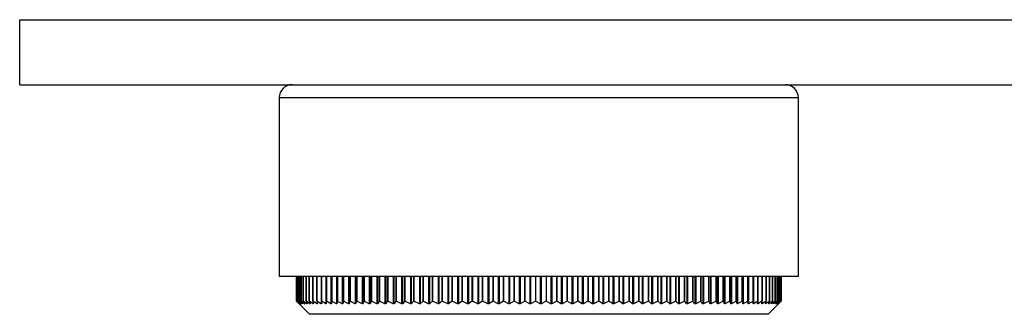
# Model space of a CAD drawing. Header units: millimetres. Extents: x 367 to 1041, y 410 to 622.
# Tile 3 of 10: x 556 to 632, y 410 to 433. Entities that reach past the tile are written whole.
import ezdxf

# ---------------------------------------------------------------- set-up
doc = ezdxf.new("R2010")
doc.units = ezdxf.units.MM

msp = doc.modelspace()

# ---------------------------------------------------------------- linework, layer by layer
at = {"color": 7, "linetype": 'Continuous', "lineweight": 25}
for p, q in [((555.714, 427.944), (555.714, 432.944)), ((555.714, 432.944), (735.714, 432.944)), ((555.714, 427.944), (576.714, 427.944)), ((576.714, 427.944), (595.714, 427.944)), ((595.714, 427.944), (614.714, 427.944)), ((614.714, 427.944), (664.558, 427.944)), ((575.714, 426.944), (575.714, 413.194)), ((615.714, 413.194), (615.714, 426.944)), ((595.714, 413.194), (575.714, 413.194)), ((577.042, 413.194), (577.042, 411.276)), ((577.042, 411.276), (577.042, 413.194)), ((577.075, 411.276), (577.075, 413.194)), ((577.076, 413.194), (577.076, 411.276)), ((577.144, 411.276), (577.144, 413.194)), ((577.146, 413.194), (577.146, 411.276)), ((577.248, 411.276), (577.248, 413.194)), ((577.251, 413.194), (577.251, 411.276)), ((577.389, 411.276), (577.389, 413.194)), ((577.392, 413.194), (577.392, 411.276)), ((577.565, 411.276), (577.565, 413.194)), ((577.569, 413.194), (577.569, 411.276)), ((577.776, 411.276), (577.776, 413.194)), ((577.78, 413.194), (577.78, 411.276)), ((578.021, 411.276), (578.021, 413.194)), ((578.026, 413.194), (578.026, 411.276)), ((578.301, 411.276), (578.301, 413.194)), ((578.306, 413.194), (578.306, 411.276)), ((578.614, 411.276), (578.614, 413.194)), ((578.62, 413.194), (578.62, 411.276)), ((578.961, 411.276), (578.961, 413.194)), ((578.966, 413.194), (578.966, 411.276)), ((579.34, 411.276), (579.34, 413.194)), ((579.345, 413.194), (579.345, 411.276)), ((579.75, 411.276), (579.75, 413.194)), ((579.756, 413.194), (579.756, 411.276)), ((580.192, 411.276), (580.192, 413.194)), ((580.197, 413.194), (580.197, 411.276)), ((580.663, 411.276), (580.663, 413.194)), ((580.669, 413.194), (580.669, 411.276)), ((581.164, 411.276), (581.164, 413.194)), ((581.169, 413.194), (581.169, 411.276)), ((581.692, 411.276), (581.692, 413.194)), ((581.697, 413.194), (581.697, 411.276)), ((582.248, 411.276), (582.248, 413.194)), ((582.253, 413.194), (582.253, 411.276)), ((582.83, 411.276), (582.83, 413.194)), ((582.834, 413.194), (582.834, 411.276)), ((583.436, 411.276), (583.436, 413.194)), ((583.44, 413.194), (583.44, 411.276)), ((584.067, 411.276), (584.067, 413.194)), ((584.07, 413.194), (584.07, 411.276)), ((584.719, 411.276), (584.719, 413.194)), ((584.723, 413.194), (584.723, 411.276)), ((585.394, 411.276), (585.394, 413.194)), ((585.397, 413.194), (585.397, 411.276)), ((586.088, 411.276), (586.088, 413.194)), ((586.09, 413.194), (586.09, 411.276)), ((586.8, 411.276), (586.8, 413.194)), ((586.803, 413.194), (586.803, 411.276)), ((587.53, 411.276), (587.53, 413.194)), ((587.532, 413.194), (587.532, 411.276)), ((588.276, 411.276), (588.276, 413.194)), ((588.277, 413.194), (588.277, 411.276)), ((589.036, 411.276), (589.036, 413.194)), ((589.037, 413.194), (589.037, 411.276)), ((589.809, 411.276), (589.809, 413.194)), ((589.81, 413.194), (589.81, 411.276)), ((590.593, 411.276), (590.593, 413.194)), ((590.594, 413.194), (590.594, 411.276)), ((591.387, 411.276), (591.387, 413.194)), ((591.388, 413.194), (591.388, 411.276)), ((592.189, 411.276), (592.189, 413.194)), ((592.19, 413.194), (592.19, 411.276)), ((592.999, 411.276), (592.999, 413.194)), ((592.999, 413.194), (592.999, 411.276)), ((593.813, 411.276), (593.813, 413.194)), ((593.813, 413.194), (593.813, 411.276)), ((594.631, 411.276), (594.631, 413.194)), ((594.631, 413.194), (594.631, 411.276)), ((595.452, 413.194), (595.452, 411.276)), ((615.714, 413.194), (595.714, 413.194)), ((596.272, 413.194), (596.272, 411.276)), ((597.092, 411.276), (597.092, 413.194)), ((597.092, 413.194), (597.092, 411.276)), ((597.909, 411.276), (597.909, 413.194)), ((597.909, 413.194), (597.909, 411.276)), ((598.722, 411.276), (598.722, 413.194)), ((598.722, 413.194), (598.722, 411.276)), ((599.528, 411.276), (599.528, 413.194)), ((599.529, 413.194), (599.529, 411.276)), ((600.328, 411.276), (600.328, 413.194)), ((600.329, 413.194), (600.329, 411.276)), ((601.118, 411.276), (601.118, 413.194)), ((601.119, 413.194), (601.119, 411.276)), ((601.899, 411.276), (601.899, 413.194)), ((601.9, 413.194), (601.9, 411.276)), ((602.667, 411.276), (602.667, 413.194)), ((602.668, 413.194), (602.668, 411.276)), ((603.421, 411.276), (603.421, 413.194)), ((603.423, 413.194), (603.423, 411.276)), ((604.161, 411.276), (604.161, 413.194)), ((604.163, 413.194), (604.163, 411.276)), ((604.884, 411.276), (604.884, 413.194)), ((604.887, 413.194), (604.887, 411.276)), ((605.59, 411.276), (605.59, 413.194)), ((605.593, 413.194), (605.593, 411.276)), ((606.277, 411.276), (606.277, 413.194)), ((606.28, 413.194), (606.28, 411.276)), ((606.943, 411.276), (606.943, 413.194)), ((606.946, 413.194), (606.946, 411.276)), ((607.588, 411.276), (607.588, 413.194)), ((607.591, 413.194), (607.591, 411.276)), ((608.209, 411.276), (608.209, 413.194)), ((608.213, 413.194), (608.213, 411.276)), ((608.807, 411.276), (608.807, 413.194)), ((608.811, 413.194), (608.811, 411.276)), ((609.379, 411.276), (609.379, 413.194)), ((609.383, 413.194), (609.383, 411.276)), ((609.925, 411.276), (609.925, 413.194)), ((609.93, 413.194), (609.93, 411.276)), ((610.443, 411.276), (610.443, 413.194)), ((610.448, 413.194), (610.448, 411.276)), ((610.933, 411.276), (610.933, 413.194)), ((610.938, 413.194), (610.938, 411.276)), ((611.393, 411.276), (611.393, 413.194)), ((611.399, 413.194), (611.399, 411.276)), ((611.824, 411.276), (611.824, 413.194)), ((611.829, 413.194), (611.829, 411.276)), ((612.223, 411.276), (612.223, 413.194)), ((612.228, 413.194), (612.228, 411.276)), ((612.59, 411.276), (612.59, 413.194)), ((612.596, 413.194), (612.596, 411.276)), ((612.925, 411.276), (612.925, 413.194)), ((612.93, 413.194), (612.93, 411.276)), ((613.227, 411.276), (613.227, 413.194)), ((613.232, 413.194), (613.232, 411.276)), ((613.495, 411.276), (613.495, 413.194)), ((613.499, 413.194), (613.499, 411.276)), ((613.728, 411.276), (613.728, 413.194)), ((613.732, 413.194), (613.732, 411.276)), ((613.927, 411.276), (613.927, 413.194)), ((613.931, 413.194), (613.931, 411.276)), ((614.091, 411.276), (614.091, 413.194)), ((614.094, 413.194), (614.094, 411.276)), ((614.219, 411.276), (614.219, 413.194)), ((614.221, 413.194), (614.221, 411.276)), ((614.311, 411.276), (614.311, 413.194)), ((614.313, 413.194), (614.313, 411.276)), ((614.368, 411.276), (614.368, 413.194)), ((614.369, 413.194), (614.369, 411.276)), ((614.389, 411.276), (614.389, 413.194)), ((614.389, 413.194), (614.389, 411.276)), ((577.042, 411.276), (577.219, 411.096)), ((577.042, 411.276), (577.042, 411.276)), ((577.246, 411.083), (577.042, 411.276)), ((577.075, 411.276), (577.249, 411.083)), ((577.075, 411.276), (577.076, 411.276)), ((577.296, 411.083), (577.076, 411.276)), ((577.144, 411.276), (577.301, 411.083)), ((577.144, 411.276), (577.146, 411.276)), ((577.381, 411.083), (577.146, 411.276)), ((577.248, 411.276), (577.39, 411.083)), ((577.248, 411.276), (577.251, 411.276)), ((577.501, 411.082), (577.251, 411.276)), ((577.389, 411.276), (577.513, 411.083)), ((577.389, 411.276), (577.392, 411.276)), ((577.657, 411.082), (577.392, 411.276)), ((577.565, 411.276), (577.672, 411.082)), ((577.565, 411.276), (577.569, 411.276)), ((577.848, 411.082), (577.569, 411.276)), ((577.776, 411.276), (577.866, 411.082)), ((577.776, 411.276), (577.78, 411.276)), ((578.073, 411.082), (577.78, 411.276)), ((578.021, 411.276), (578.094, 411.082)), ((578.021, 411.276), (578.026, 411.276)), ((578.332, 411.081), (578.026, 411.276)), ((578.301, 411.276), (578.356, 411.082)), ((578.301, 411.276), (578.306, 411.276)), ((578.625, 411.081), (578.306, 411.276)), ((578.614, 411.276), (578.651, 411.081)), ((578.614, 411.276), (578.62, 411.276)), ((578.95, 411.081), (578.62, 411.276)), ((578.961, 411.276), (578.98, 411.081)), ((578.961, 411.276), (578.966, 411.276)), ((579.308, 411.081), (578.966, 411.276)), ((579.34, 411.276), (579.341, 411.081)), ((579.34, 411.276), (579.345, 411.276)), ((579.698, 411.08), (579.345, 411.276)), ((579.75, 411.276), (579.733, 411.081)), ((579.75, 411.276), (579.756, 411.276)), ((580.119, 411.08), (579.756, 411.276)), ((580.192, 411.276), (580.156, 411.08)), ((580.192, 411.276), (580.197, 411.276)), ((580.569, 411.08), (580.197, 411.276)), ((580.663, 411.276), (580.609, 411.08)), ((580.663, 411.276), (580.669, 411.276)), ((581.049, 411.08), (580.669, 411.276)), ((581.164, 411.276), (581.092, 411.08)), ((581.164, 411.276), (581.169, 411.276)), ((581.558, 411.079), (581.169, 411.276)), ((581.692, 411.276), (581.603, 411.08)), ((581.692, 411.276), (581.697, 411.276)), ((582.093, 411.079), (581.697, 411.276)), ((582.248, 411.276), (582.14, 411.08)), ((582.248, 411.276), (582.253, 411.276)), ((582.655, 411.079), (582.253, 411.276)), ((582.83, 411.276), (582.704, 411.079)), ((582.83, 411.276), (582.834, 411.276)), ((583.242, 411.079), (582.834, 411.276)), ((583.436, 411.276), (583.294, 411.079)), ((583.436, 411.276), (583.44, 411.276)), ((583.853, 411.079), (583.44, 411.276)), ((584.067, 411.276), (583.907, 411.079)), ((584.067, 411.276), (584.07, 411.276)), ((584.487, 411.079), (584.07, 411.276)), ((584.719, 411.276), (584.543, 411.079)), ((584.719, 411.276), (584.723, 411.276)), ((585.143, 411.078), (584.723, 411.276)), ((585.394, 411.276), (585.2, 411.079)), ((585.394, 411.276), (585.397, 411.276)), ((585.819, 411.078), (585.397, 411.276)), ((586.088, 411.276), (585.878, 411.078)), ((586.088, 411.276), (586.09, 411.276)), ((586.514, 411.078), (586.09, 411.276)), ((586.8, 411.276), (586.575, 411.078)), ((586.8, 411.276), (586.803, 411.276)), ((587.227, 411.078), (586.803, 411.276)), ((587.53, 411.276), (587.289, 411.078)), ((587.53, 411.276), (587.532, 411.276)), ((587.957, 411.078), (587.532, 411.276)), ((588.276, 411.276), (588.02, 411.078)), ((588.276, 411.276), (588.277, 411.276)), ((588.701, 411.078), (588.277, 411.276)), ((589.036, 411.276), (588.766, 411.078)), ((589.036, 411.276), (589.037, 411.276)), ((589.459, 411.078), (589.037, 411.276)), ((589.809, 411.276), (589.525, 411.078)), ((589.809, 411.276), (589.81, 411.276)), ((590.229, 411.078), (589.81, 411.276)), ((590.593, 411.276), (590.296, 411.078)), ((590.593, 411.276), (590.594, 411.276)), ((591.009, 411.077), (590.594, 411.276)), ((591.387, 411.276), (591.077, 411.078)), ((591.387, 411.276), (591.388, 411.276)), ((591.799, 411.077), (591.388, 411.276)), ((592.189, 411.276), (591.867, 411.078)), ((592.189, 411.276), (592.19, 411.276)), ((592.596, 411.077), (592.19, 411.276)), ((592.999, 411.276), (592.665, 411.078)), ((592.999, 411.276), (592.999, 411.276)), ((593.399, 411.077), (592.999, 411.276)), ((593.813, 411.276), (593.469, 411.078)), ((593.813, 411.276), (593.813, 411.276)), ((594.207, 411.077), (593.813, 411.276)), ((594.631, 411.276), (594.277, 411.078)), ((595.017, 411.077), (594.631, 411.276)), ((595.452, 411.276), (595.087, 411.078)), ((595.829, 411.077), (595.452, 411.276)), ((596.272, 411.276), (595.899, 411.078)), ((596.641, 411.077), (596.272, 411.276)), ((597.092, 411.276), (596.711, 411.078)), ((597.451, 411.077), (597.092, 411.276)), ((597.909, 411.276), (597.521, 411.078)), ((597.909, 411.276), (597.909, 411.276)), ((598.257, 411.077), (597.909, 411.276)), ((598.722, 411.276), (598.327, 411.078)), ((598.722, 411.276), (598.722, 411.276)), ((599.059, 411.077), (598.722, 411.276)), ((599.528, 411.276), (599.128, 411.078)), ((599.528, 411.276), (599.529, 411.276)), ((599.854, 411.077), (599.529, 411.276)), ((600.328, 411.276), (599.923, 411.078)), ((600.328, 411.276), (600.329, 411.276)), ((600.641, 411.077), (600.329, 411.276)), ((601.118, 411.276), (600.709, 411.078)), ((601.118, 411.276), (601.119, 411.276)), ((601.419, 411.078), (601.119, 411.276)), ((601.899, 411.276), (601.486, 411.078)), ((601.899, 411.276), (601.9, 411.276)), ((602.186, 411.078), (601.9, 411.276)), ((602.667, 411.276), (602.251, 411.078)), ((602.667, 411.276), (602.668, 411.276)), ((602.94, 411.078), (602.668, 411.276)), ((603.421, 411.276), (603.004, 411.078)), ((603.421, 411.276), (603.423, 411.276)), ((603.68, 411.078), (603.423, 411.276)), ((604.161, 411.276), (603.743, 411.078)), ((604.161, 411.276), (604.163, 411.276)), ((604.405, 411.078), (604.163, 411.276)), ((604.884, 411.276), (604.467, 411.078)), ((604.884, 411.276), (604.887, 411.276)), ((605.113, 411.078), (604.887, 411.276)), ((605.59, 411.276), (605.173, 411.078)), ((605.59, 411.276), (605.593, 411.276)), ((605.803, 411.078), (605.593, 411.276)), ((606.277, 411.276), (605.862, 411.079)), ((606.277, 411.276), (606.28, 411.276)), ((606.473, 411.078), (606.28, 411.276)), ((606.943, 411.276), (606.53, 411.079)), ((606.943, 411.276), (606.946, 411.276)), ((607.123, 411.079), (606.946, 411.276)), ((607.588, 411.276), (607.178, 411.079)), ((607.588, 411.276), (607.591, 411.276)), ((607.751, 411.079), (607.591, 411.276)), ((608.209, 411.276), (607.804, 411.079)), ((608.209, 411.276), (608.213, 411.276)), ((608.355, 411.079), (608.213, 411.276)), ((608.807, 411.276), (608.406, 411.079)), ((608.807, 411.276), (608.811, 411.276)), ((608.935, 411.079), (608.811, 411.276)), ((609.379, 411.276), (608.984, 411.079)), ((609.379, 411.276), (609.383, 411.276)), ((609.49, 411.079), (609.383, 411.276)), ((609.925, 411.276), (609.536, 411.08)), ((609.925, 411.276), (609.93, 411.276)), ((610.017, 411.079), (609.93, 411.276)), ((610.443, 411.276), (610.062, 411.08)), ((610.443, 411.276), (610.448, 411.276)), ((610.518, 411.08), (610.448, 411.276)), ((610.933, 411.276), (610.56, 411.08)), ((610.933, 411.276), (610.938, 411.276)), ((610.989, 411.08), (610.938, 411.276)), ((611.393, 411.276), (611.029, 411.08)), ((611.393, 411.276), (611.399, 411.276)), ((611.432, 411.08), (611.399, 411.276)), ((611.824, 411.276), (611.469, 411.08)), ((611.824, 411.276), (611.829, 411.276)), ((611.844, 411.08), (611.829, 411.276)), ((612.223, 411.276), (611.878, 411.081)), ((612.223, 411.276), (612.228, 411.276)), ((612.224, 411.081), (612.228, 411.276)), ((612.59, 411.276), (612.256, 411.081)), ((612.573, 411.081), (612.596, 411.276)), ((612.59, 411.276), (612.596, 411.276)), ((612.925, 411.276), (612.602, 411.081)), ((612.89, 411.081), (612.93, 411.276)), ((613.227, 411.276), (612.916, 411.081)), ((612.925, 411.276), (612.93, 411.276)), ((613.173, 411.081), (613.232, 411.276)), ((613.495, 411.276), (613.196, 411.082)), ((613.227, 411.276), (613.232, 411.276)), ((613.389, 410.276), (614.368, 411.255)), ((613.422, 411.082), (613.499, 411.276)), ((613.728, 411.276), (613.442, 411.082)), ((613.495, 411.276), (613.499, 411.276)), ((613.637, 411.082), (613.732, 411.276)), ((613.927, 411.276), (613.655, 411.082)), ((613.728, 411.276), (613.732, 411.276)), ((613.818, 411.082), (613.931, 411.276)), ((614.091, 411.276), (613.832, 411.082)), ((613.927, 411.276), (613.931, 411.276)), ((613.964, 411.082), (614.094, 411.276)), ((614.219, 411.276), (613.975, 411.083)), ((614.074, 411.083), (614.221, 411.276)), ((614.311, 411.276), (614.083, 411.083)), ((614.091, 411.276), (614.094, 411.276)), ((614.15, 411.083), (614.313, 411.276)), ((614.368, 411.276), (614.155, 411.083)), ((614.189, 411.083), (614.369, 411.276)), ((614.389, 411.276), (614.191, 411.083)), ((614.219, 411.276), (614.221, 411.276)), ((614.311, 411.276), (614.313, 411.276)), ((614.367, 411.255), (614.389, 411.276)), ((614.368, 411.276), (614.369, 411.276)), ((614.389, 411.276), (614.389, 411.276)), ((577.219, 411.096), (578.039, 410.276)), ((595.858, 410.276), (578.039, 410.276)), ((613.389, 410.276), (595.858, 410.276))]:
    msp.add_line(p, q, dxfattribs=at)
at = {"color": 8, "linetype": 'Continuous', "lineweight": 25}
for p, q in [((595.714, 426.944), (575.714, 426.944)), ((615.714, 426.944), (595.714, 426.944)), ((578.95, 413.194), (578.95, 411.081)), ((579.308, 413.194), (579.308, 411.081)), ((579.698, 413.194), (579.698, 411.08)), ((579.733, 413.194), (579.733, 411.081)), ((580.119, 413.194), (580.119, 411.08)), ((580.156, 413.194), (580.156, 411.08)), ((580.569, 413.194), (580.569, 411.08)), ((580.609, 413.194), (580.609, 411.08)), ((581.049, 413.194), (581.049, 411.08)), ((581.092, 413.194), (581.092, 411.08)), ((581.558, 413.194), (581.558, 411.079)), ((581.603, 413.194), (581.603, 411.08)), ((582.093, 413.194), (582.093, 411.079)), ((582.14, 413.194), (582.14, 411.08)), ((582.655, 413.194), (582.655, 411.079)), ((582.704, 413.194), (582.704, 411.079)), ((583.242, 413.194), (583.242, 411.079)), ((583.294, 413.194), (583.294, 411.079)), ((583.853, 413.194), (583.853, 411.079)), ((583.907, 413.194), (583.907, 411.079)), ((584.487, 413.194), (584.487, 411.079)), ((584.543, 413.194), (584.543, 411.079)), ((585.143, 413.194), (585.143, 411.078)), ((585.2, 413.194), (585.2, 411.079)), ((585.819, 413.194), (585.819, 411.078)), ((585.878, 413.194), (585.878, 411.078)), ((586.514, 413.194), (586.514, 411.078)), ((586.575, 413.194), (586.575, 411.078)), ((587.227, 413.194), (587.227, 411.078)), ((587.289, 413.194), (587.289, 411.078)), ((587.957, 413.194), (587.957, 411.078)), ((588.02, 413.194), (588.02, 411.078)), ((588.701, 413.194), (588.701, 411.078)), ((588.766, 413.194), (588.766, 411.078)), ((589.459, 413.194), (589.459, 411.078)), ((589.525, 413.194), (589.525, 411.078)), ((590.229, 413.194), (590.229, 411.078)), ((590.296, 413.194), (590.296, 411.078)), ((591.009, 413.194), (591.009, 411.077)), ((591.077, 413.194), (591.077, 411.078)), ((591.799, 413.194), (591.799, 411.077)), ((591.867, 413.194), (591.867, 411.078)), ((592.596, 413.194), (592.596, 411.077)), ((592.665, 413.194), (592.665, 411.078)), ((593.399, 413.194), (593.399, 411.077)), ((593.469, 413.194), (593.469, 411.078)), ((594.207, 413.194), (594.207, 411.077)), ((594.277, 413.194), (594.277, 411.078)), ((595.017, 413.194), (595.017, 411.077)), ((595.087, 413.194), (595.087, 411.078)), ((595.829, 413.194), (595.829, 411.077)), ((595.899, 413.194), (595.899, 411.078)), ((596.641, 413.194), (596.641, 411.077)), ((596.711, 413.194), (596.711, 411.078)), ((597.451, 413.194), (597.451, 411.077)), ((597.521, 413.194), (597.521, 411.078)), ((598.257, 413.194), (598.257, 411.077)), ((598.327, 413.194), (598.327, 411.078)), ((599.059, 413.194), (599.059, 411.077)), ((599.128, 413.194), (599.128, 411.078)), ((599.854, 413.194), (599.854, 411.077)), ((599.923, 413.194), (599.923, 411.078)), ((600.641, 413.194), (600.641, 411.077)), ((600.709, 413.194), (600.709, 411.078)), ((601.419, 413.194), (601.419, 411.078)), ((601.486, 413.194), (601.486, 411.078)), ((602.186, 413.194), (602.186, 411.078)), ((602.251, 413.194), (602.251, 411.078)), ((602.94, 413.194), (602.94, 411.078)), ((603.004, 413.194), (603.004, 411.078)), ((603.68, 413.194), (603.68, 411.078)), ((603.743, 413.194), (603.743, 411.078)), ((604.405, 413.194), (604.405, 411.078)), ((604.467, 413.194), (604.467, 411.078)), ((605.113, 413.194), (605.113, 411.078)), ((605.173, 413.194), (605.173, 411.078)), ((605.803, 413.194), (605.803, 411.078)), ((605.862, 413.194), (605.862, 411.079)), ((606.473, 413.194), (606.473, 411.078)), ((606.53, 413.194), (606.53, 411.079)), ((607.123, 413.194), (607.123, 411.079)), ((607.178, 413.194), (607.178, 411.079)), ((607.751, 413.194), (607.751, 411.079)), ((607.804, 413.194), (607.804, 411.079)), ((608.355, 413.194), (608.355, 411.079)), ((608.406, 413.194), (608.406, 411.079)), ((608.935, 413.194), (608.935, 411.079)), ((608.984, 413.194), (608.984, 411.079)), ((609.49, 413.194), (609.49, 411.079)), ((609.536, 413.194), (609.536, 411.08)), ((610.017, 413.194), (610.017, 411.079)), ((610.062, 413.194), (610.062, 411.08)), ((610.518, 413.194), (610.518, 411.08)), ((610.56, 413.194), (610.56, 411.08)), ((610.989, 413.194), (610.989, 411.08)), ((611.029, 413.194), (611.029, 411.08)), ((611.432, 413.194), (611.432, 411.08)), ((611.469, 413.194), (611.469, 411.08)), ((611.844, 413.194), (611.844, 411.08)), ((611.878, 413.194), (611.878, 411.081)), ((612.256, 413.194), (612.256, 411.081)), ((612.602, 413.194), (612.602, 411.081)), ((577.296, 411.09), (577.296, 411.083)), ((577.381, 411.095), (577.381, 411.083)), ((577.501, 411.101), (577.501, 411.082)), ((577.657, 411.109), (577.657, 411.082)), ((577.848, 411.12), (577.848, 411.082)), ((578.073, 411.138), (578.073, 411.082)), ((578.332, 411.166), (578.332, 411.081)), ((578.625, 411.222), (578.625, 411.081)), ((612.916, 411.206), (612.916, 411.081)), ((613.196, 411.158), (613.196, 411.082)), ((613.442, 411.133), (613.442, 411.082)), ((613.655, 411.117), (613.655, 411.082)), ((613.832, 411.107), (613.832, 411.082)), ((613.975, 411.099), (613.975, 411.083)), ((614.083, 411.093), (614.083, 411.083)), ((614.155, 411.089), (614.155, 411.083))]:
    msp.add_line(p, q, dxfattribs=at)
at = {"color": 7, "linetype": 'Continuous', "lineweight": 25}
for centre, start, end in [((576.714, 426.944), 90, 180), ((614.714, 426.944), 0, 90)]:
    msp.add_arc(centre, 1, start, end, dxfattribs=at)
for points, knots in [([(577.249, 411.083), (577.251, 411.081), (577.255, 411.076), (577.257, 411.074), (577.253, 411.077), (577.248, 411.081), (577.246, 411.083)], [0, 0, 0, 0, 0.263828, 0.530625, 0.77701, 1, 1, 1, 1]), ([(577.301, 411.083), (577.303, 411.081), (577.307, 411.076), (577.308, 411.074), (577.303, 411.076), (577.298, 411.081), (577.296, 411.083)], [0, 0, 0, 0, 0.263856, 0.530648, 0.7770312, 1, 1, 1, 1]), ([(577.39, 411.083), (577.391, 411.08), (577.395, 411.075), (577.394, 411.073), (577.389, 411.076), (577.384, 411.08), (577.381, 411.083)], [0, 0, 0, 0, 0.26388, 0.530668, 0.77705, 1, 1, 1, 1]), ([(577.513, 411.083), (577.515, 411.08), (577.518, 411.075), (577.516, 411.073), (577.51, 411.076), (577.504, 411.08), (577.501, 411.082)], [0, 0, 0, 0, 0.263901, 0.530686, 0.777066, 1, 1, 1, 1]), ([(577.672, 411.082), (577.673, 411.08), (577.676, 411.075), (577.673, 411.073), (577.667, 411.075), (577.66, 411.08), (577.657, 411.082)], [0, 0, 0, 0, 0.263919, 0.530701, 0.77708, 1, 1, 1, 1]), ([(577.866, 411.082), (577.867, 411.08), (577.868, 411.075), (577.865, 411.073), (577.858, 411.075), (577.851, 411.08), (577.848, 411.082)], [0, 0, 0, 0, 0.263934, 0.530714, 0.777093, 1, 1, 1, 1]), ([(578.094, 411.082), (578.094, 411.079), (578.096, 411.074), (578.092, 411.072), (578.084, 411.075), (578.076, 411.079), (578.073, 411.082)], [0, 0, 0, 0, 0.263946, 0.530725, 0.777103, 1, 1, 1, 1]), ([(578.356, 411.082), (578.356, 411.079), (578.357, 411.074), (578.352, 411.072), (578.343, 411.075), (578.336, 411.079), (578.332, 411.081)], [0, 0, 0, 0, 0.263956, 0.530735, 0.777112, 1, 1, 1, 1]), ([(578.651, 411.081), (578.651, 411.079), (578.652, 411.074), (578.646, 411.072), (578.636, 411.074), (578.628, 411.079), (578.625, 411.081)], [0, 0, 0, 0, 0.263964, 0.530742, 0.777119, 1, 1, 1, 1]), ([(578.98, 411.081), (578.98, 411.079), (578.979, 411.074), (578.973, 411.072), (578.963, 411.074), (578.954, 411.079), (578.95, 411.081)], [0, 0, 0, 0, 0.263969, 0.530747, 0.777124, 1, 1, 1, 1]), ([(579.341, 411.081), (579.34, 411.078), (579.339, 411.073), (579.332, 411.071), (579.321, 411.074), (579.312, 411.078), (579.308, 411.081)], [0, 0, 0, 0, 0.263972, 0.53075, 0.777128, 1, 1, 1, 1]), ([(579.733, 411.081), (579.732, 411.078), (579.731, 411.073), (579.723, 411.071), (579.711, 411.074), (579.702, 411.078), (579.698, 411.08)], [0, 0, 0, 0, 0.263972, 0.530752, 0.77713, 1, 1, 1, 1]), ([(580.156, 411.08), (580.155, 411.078), (580.153, 411.073), (580.144, 411.071), (580.132, 411.074), (580.123, 411.078), (580.119, 411.08)], [0, 0, 0, 0, 0.26397, 0.530752, 0.77713, 1, 1, 1, 1]), ([(580.609, 411.08), (580.608, 411.078), (580.606, 411.073), (580.596, 411.071), (580.583, 411.073), (580.574, 411.078), (580.569, 411.08)], [0, 0, 0, 0, 0.2639659, 0.5307498, 0.7771294, 1, 1, 1, 1]), ([(581.092, 411.08), (581.09, 411.077), (581.087, 411.072), (581.077, 411.07), (581.064, 411.073), (581.054, 411.078), (581.049, 411.08)], [0, 0, 0, 0, 0.263959, 0.530746, 0.777127, 1, 1, 1, 1]), ([(581.603, 411.08), (581.601, 411.077), (581.597, 411.072), (581.586, 411.07), (581.572, 411.073), (581.562, 411.077), (581.558, 411.079)], [0, 0, 0, 0, 0.26395, 0.53074, 0.777122, 1, 1, 1, 1]), ([(582.14, 411.08), (582.138, 411.077), (582.134, 411.072), (582.122, 411.07), (582.108, 411.073), (582.098, 411.077), (582.093, 411.079)], [0, 0, 0, 0, 0.263938, 0.530732, 0.777116, 1, 1, 1, 1]), ([(582.704, 411.079), (582.702, 411.077), (582.698, 411.072), (582.685, 411.07), (582.67, 411.072), (582.66, 411.077), (582.655, 411.079)], [0, 0, 0, 0, 0.263924, 0.530722, 0.777107, 1, 1, 1, 1]), ([(583.294, 411.079), (583.291, 411.077), (583.286, 411.072), (583.273, 411.07), (583.257, 411.072), (583.247, 411.077), (583.242, 411.079)], [0, 0, 0, 0, 0.263906, 0.530709, 0.777097, 1, 1, 1, 1]), ([(583.907, 411.079), (583.904, 411.076), (583.899, 411.071), (583.885, 411.069), (583.869, 411.072), (583.858, 411.077), (583.853, 411.079)], [0, 0, 0, 0, 0.263886, 0.530694, 0.777084, 1, 1, 1, 1]), ([(584.543, 411.079), (584.54, 411.076), (584.534, 411.071), (584.519, 411.069), (584.503, 411.072), (584.492, 411.076), (584.487, 411.079)], [0, 0, 0, 0, 0.2638618, 0.5306764, 0.7770691, 1, 1, 1, 1]), ([(585.2, 411.079), (585.197, 411.076), (585.191, 411.071), (585.175, 411.069), (585.159, 411.072), (585.148, 411.076), (585.143, 411.078)], [0, 0, 0, 0, 0.263834, 0.530656, 0.777051, 1, 1, 1, 1]), ([(585.878, 411.078), (585.875, 411.076), (585.868, 411.071), (585.852, 411.069), (585.835, 411.072), (585.824, 411.076), (585.819, 411.078)], [0, 0, 0, 0, 0.263802, 0.530632, 0.777031, 1, 1, 1, 1]), ([(586.575, 411.078), (586.571, 411.076), (586.564, 411.071), (586.548, 411.069), (586.53, 411.072), (586.519, 411.076), (586.514, 411.078)], [0, 0, 0, 0, 0.263766, 0.530604, 0.777007, 1, 1, 1, 1]), ([(587.289, 411.078), (587.286, 411.076), (587.278, 411.071), (587.261, 411.069), (587.243, 411.071), (587.232, 411.076), (587.227, 411.078)], [0, 0, 0, 0, 0.263725, 0.530572, 0.776979, 1, 1, 1, 1]), ([(588.02, 411.078), (588.016, 411.076), (588.008, 411.071), (587.991, 411.069), (587.973, 411.071), (587.962, 411.076), (587.957, 411.078)], [0, 0, 0, 0, 0.263678, 0.530536, 0.776947, 1, 1, 1, 1]), ([(588.766, 411.078), (588.761, 411.076), (588.753, 411.07), (588.735, 411.069), (588.717, 411.071), (588.706, 411.076), (588.701, 411.078)], [0, 0, 0, 0, 0.263625, 0.530494, 0.77691, 1, 1, 1, 1]), ([(589.525, 411.078), (589.52, 411.075), (589.511, 411.07), (589.493, 411.068), (589.475, 411.071), (589.464, 411.076), (589.459, 411.078)], [0, 0, 0, 0, 0.263564, 0.530446, 0.776868, 1, 1, 1, 1]), ([(590.296, 411.078), (590.291, 411.075), (590.282, 411.07), (590.263, 411.068), (590.245, 411.071), (590.234, 411.075), (590.229, 411.078)], [0, 0, 0, 0, 0.263476, 0.530376, 0.776805, 1, 1, 1, 1]), ([(591.077, 411.078), (591.072, 411.075), (591.062, 411.07), (591.044, 411.068), (591.025, 411.071), (591.014, 411.075), (591.009, 411.077)], [0, 0, 0, 0, 0.263552, 0.530441, 0.776866, 1, 1, 1, 1]), ([(591.867, 411.078), (591.862, 411.075), (591.852, 411.07), (591.833, 411.068), (591.815, 411.071), (591.804, 411.075), (591.799, 411.077)], [0, 0, 0, 0, 0.263619, 0.5304993, 0.7769204, 1, 1, 1, 1]), ([(592.665, 411.078), (592.66, 411.075), (592.65, 411.07), (592.63, 411.068), (592.612, 411.071), (592.601, 411.075), (592.596, 411.077)], [0, 0, 0, 0, 0.263678, 0.530551, 0.776969, 1, 1, 1, 1]), ([(593.469, 411.078), (593.463, 411.075), (593.453, 411.07), (593.433, 411.068), (593.415, 411.071), (593.404, 411.075), (593.399, 411.077)], [0, 0, 0, 0, 0.263731, 0.530597, 0.777013, 1, 1, 1, 1]), ([(594.277, 411.078), (594.271, 411.075), (594.26, 411.07), (594.241, 411.068), (594.222, 411.071), (594.212, 411.075), (594.207, 411.077)], [0, 0, 0, 0, 0.263778, 0.530639, 0.777052, 1, 1, 1, 1]), ([(595.087, 411.078), (595.082, 411.075), (595.071, 411.07), (595.051, 411.068), (595.032, 411.071), (595.022, 411.075), (595.017, 411.077)], [0, 0, 0, 0, 0.263819, 0.530676, 0.777087, 1, 1, 1, 1]), ([(595.899, 411.078), (595.894, 411.075), (595.882, 411.07), (595.862, 411.068), (595.844, 411.071), (595.834, 411.075), (595.829, 411.077)], [0, 0, 0, 0, 0.263856, 0.530709, 0.777119, 1, 1, 1, 1]), ([(596.711, 411.078), (596.705, 411.075), (596.694, 411.07), (596.674, 411.068), (596.655, 411.071), (596.646, 411.075), (596.641, 411.077)], [0, 0, 0, 0, 0.263889, 0.530739, 0.777147, 1, 1, 1, 1]), ([(597.521, 411.078), (597.515, 411.075), (597.503, 411.07), (597.483, 411.068), (597.465, 411.071), (597.455, 411.075), (597.451, 411.077)], [0, 0, 0, 0, 0.263918, 0.530766, 0.777173, 1, 1, 1, 1]), ([(598.327, 411.078), (598.321, 411.075), (598.309, 411.07), (598.289, 411.068), (598.271, 411.071), (598.262, 411.075), (598.257, 411.077)], [0, 0, 0, 0, 0.263943, 0.530789, 0.777196, 1, 1, 1, 1]), ([(599.128, 411.078), (599.122, 411.075), (599.11, 411.07), (599.09, 411.068), (599.072, 411.071), (599.063, 411.075), (599.059, 411.077)], [0, 0, 0, 0, 0.263965, 0.53081, 0.777216, 1, 1, 1, 1]), ([(599.923, 411.078), (599.916, 411.075), (599.904, 411.07), (599.884, 411.068), (599.867, 411.071), (599.858, 411.075), (599.854, 411.077)], [0, 0, 0, 0, 0.263984, 0.530829, 0.777234, 1, 1, 1, 1]), ([(600.709, 411.078), (600.703, 411.075), (600.691, 411.07), (600.671, 411.068), (600.654, 411.071), (600.645, 411.075), (600.641, 411.077)], [0, 0, 0, 0, 0.264, 0.530844, 0.77725, 1, 1, 1, 1]), ([(601.486, 411.078), (601.48, 411.075), (601.467, 411.07), (601.448, 411.068), (601.431, 411.071), (601.423, 411.075), (601.419, 411.078)], [0, 0, 0, 0, 0.264013, 0.530858, 0.777264, 1, 1, 1, 1]), ([(602.251, 411.078), (602.245, 411.075), (602.233, 411.07), (602.214, 411.068), (602.197, 411.071), (602.189, 411.076), (602.186, 411.078)], [0, 0, 0, 0, 0.264024, 0.53087, 0.777276, 1, 1, 1, 1]), ([(603.004, 411.078), (602.998, 411.076), (602.986, 411.07), (602.967, 411.069), (602.951, 411.071), (602.943, 411.076), (602.94, 411.078)], [0, 0, 0, 0, 0.264032, 0.530879, 0.777285, 1, 1, 1, 1]), ([(603.743, 411.078), (603.737, 411.076), (603.725, 411.071), (603.706, 411.069), (603.691, 411.071), (603.683, 411.076), (603.68, 411.078)], [0, 0, 0, 0, 0.264038, 0.530886, 0.777293, 1, 1, 1, 1]), ([(604.467, 411.078), (604.461, 411.076), (604.448, 411.071), (604.43, 411.069), (604.415, 411.071), (604.408, 411.076), (604.405, 411.078)], [0, 0, 0, 0, 0.264041, 0.530891, 0.777299, 1, 1, 1, 1]), ([(605.173, 411.078), (605.167, 411.076), (605.155, 411.071), (605.137, 411.069), (605.122, 411.072), (605.116, 411.076), (605.113, 411.078)], [0, 0, 0, 0, 0.264042, 0.530894, 0.777303, 1, 1, 1, 1]), ([(605.862, 411.079), (605.856, 411.076), (605.843, 411.071), (605.826, 411.069), (605.812, 411.072), (605.806, 411.076), (605.803, 411.078)], [0, 0, 0, 0, 0.26404, 0.530895, 0.777305, 1, 1, 1, 1]), ([(606.53, 411.079), (606.524, 411.076), (606.512, 411.071), (606.495, 411.069), (606.481, 411.072), (606.476, 411.076), (606.473, 411.078)], [0, 0, 0, 0, 0.264036, 0.530894, 0.777305, 1, 1, 1, 1]), ([(607.178, 411.079), (607.172, 411.076), (607.16, 411.071), (607.143, 411.069), (607.13, 411.072), (607.125, 411.076), (607.123, 411.079)], [0, 0, 0, 0, 0.264029, 0.53089, 0.777303, 1, 1, 1, 1]), ([(607.804, 411.079), (607.798, 411.076), (607.786, 411.071), (607.77, 411.069), (607.757, 411.072), (607.753, 411.077), (607.751, 411.079)], [0, 0, 0, 0, 0.264019, 0.530884, 0.777299, 1, 1, 1, 1]), ([(608.406, 411.079), (608.4, 411.077), (608.389, 411.072), (608.373, 411.07), (608.361, 411.072), (608.357, 411.077), (608.355, 411.079)], [0, 0, 0, 0, 0.264007, 0.530876, 0.777293, 1, 1, 1, 1]), ([(608.984, 411.079), (608.978, 411.077), (608.967, 411.072), (608.952, 411.07), (608.941, 411.072), (608.937, 411.077), (608.935, 411.079)], [0, 0, 0, 0, 0.263992, 0.530866, 0.777284, 1, 1, 1, 1]), ([(609.536, 411.08), (609.531, 411.077), (609.519, 411.072), (609.505, 411.07), (609.494, 411.073), (609.491, 411.077), (609.49, 411.079)], [0, 0, 0, 0, 0.263974, 0.530852, 0.777273, 1, 1, 1, 1]), ([(610.062, 411.08), (610.056, 411.077), (610.045, 411.072), (610.031, 411.07), (610.022, 411.073), (610.019, 411.077), (610.017, 411.079)], [0, 0, 0, 0, 0.263952, 0.530836, 0.777259, 1, 1, 1, 1]), ([(610.56, 411.08), (610.554, 411.077), (610.544, 411.072), (610.53, 411.07), (610.521, 411.073), (610.519, 411.078), (610.518, 411.08)], [0, 0, 0, 0, 0.263927, 0.530817, 0.777242, 1, 1, 1, 1]), ([(611.029, 411.08), (611.024, 411.078), (611.013, 411.073), (611, 411.071), (610.992, 411.073), (610.99, 411.078), (610.989, 411.08)], [0, 0, 0, 0, 0.2638978, 0.5307946, 0.7772227, 1, 1, 1, 1]), ([(611.469, 411.08), (611.464, 411.078), (611.453, 411.073), (611.441, 411.071), (611.434, 411.074), (611.432, 411.078), (611.432, 411.08)], [0, 0, 0, 0, 0.2638643, 0.5307684, 0.7771997, 1, 1, 1, 1]), ([(611.878, 411.081), (611.873, 411.078), (611.863, 411.073), (611.852, 411.071), (611.845, 411.074), (611.844, 411.078), (611.844, 411.08)], [0, 0, 0, 0, 0.263826, 0.530738, 0.777173, 1, 1, 1, 1]), ([(612.256, 411.081), (612.251, 411.078), (612.242, 411.073), (612.231, 411.071), (612.225, 411.074), (612.225, 411.078), (612.224, 411.081)], [0, 0, 0, 0, 0.263783, 0.530703, 0.777142, 1, 1, 1, 1]), ([(612.602, 411.081), (612.597, 411.079), (612.588, 411.074), (612.578, 411.072), (612.573, 411.074), (612.573, 411.079), (612.573, 411.081)], [0, 0, 0, 0, 0.263733, 0.530664, 0.777106, 1, 1, 1, 1]), ([(612.916, 411.081), (612.911, 411.079), (612.902, 411.074), (612.893, 411.072), (612.889, 411.074), (612.889, 411.079), (612.89, 411.081)], [0, 0, 0, 0, 0.263677, 0.530618, 0.777065, 1, 1, 1, 1]), ([(613.196, 411.082), (613.192, 411.079), (613.183, 411.074), (613.175, 411.072), (613.171, 411.075), (613.172, 411.079), (613.173, 411.081)], [0, 0, 0, 0, 0.263613, 0.530566, 0.777018, 1, 1, 1, 1]), ([(613.442, 411.082), (613.438, 411.079), (613.43, 411.074), (613.423, 411.072), (613.42, 411.075), (613.422, 411.079), (613.422, 411.082)], [0, 0, 0, 0, 0.26354, 0.530506, 0.776965, 1, 1, 1, 1]), ([(613.655, 411.082), (613.651, 411.08), (613.643, 411.075), (613.637, 411.073), (613.635, 411.075), (613.637, 411.08), (613.637, 411.082)], [0, 0, 0, 0, 0.263632, 0.530583, 0.777035, 1, 1, 1, 1]), ([(613.832, 411.082), (613.829, 411.08), (613.822, 411.075), (613.816, 411.073), (613.815, 411.075), (613.817, 411.08), (613.818, 411.082)], [0, 0, 0, 0, 0.263695, 0.530636, 0.777084, 1, 1, 1, 1]), ([(613.975, 411.083), (613.972, 411.08), (613.965, 411.075), (613.96, 411.073), (613.96, 411.076), (613.963, 411.08), (613.964, 411.082)], [0, 0, 0, 0, 0.263751, 0.530683, 0.777127, 1, 1, 1, 1]), ([(614.083, 411.083), (614.08, 411.08), (614.073, 411.075), (614.069, 411.073), (614.07, 411.076), (614.073, 411.08), (614.074, 411.083)], [0, 0, 0, 0, 0.2638, 0.530724, 0.777164, 1, 1, 1, 1]), ([(614.155, 411.083), (614.152, 411.081), (614.146, 411.076), (614.143, 411.074), (614.144, 411.076), (614.148, 411.081), (614.15, 411.083)], [0, 0, 0, 0, 0.2638436, 0.5307605, 0.7771974, 1, 1, 1, 1]), ([(614.191, 411.083), (614.188, 411.081), (614.183, 411.076), (614.181, 411.074), (614.183, 411.077), (614.187, 411.081), (614.189, 411.083)], [0, 0, 0, 0, 0.263882, 0.530792, 0.777226, 1, 1, 1, 1])]:
    msp.add_open_spline(points, degree=3, knots=knots, dxfattribs=at)

doc.saveas('drawing.dxf')
